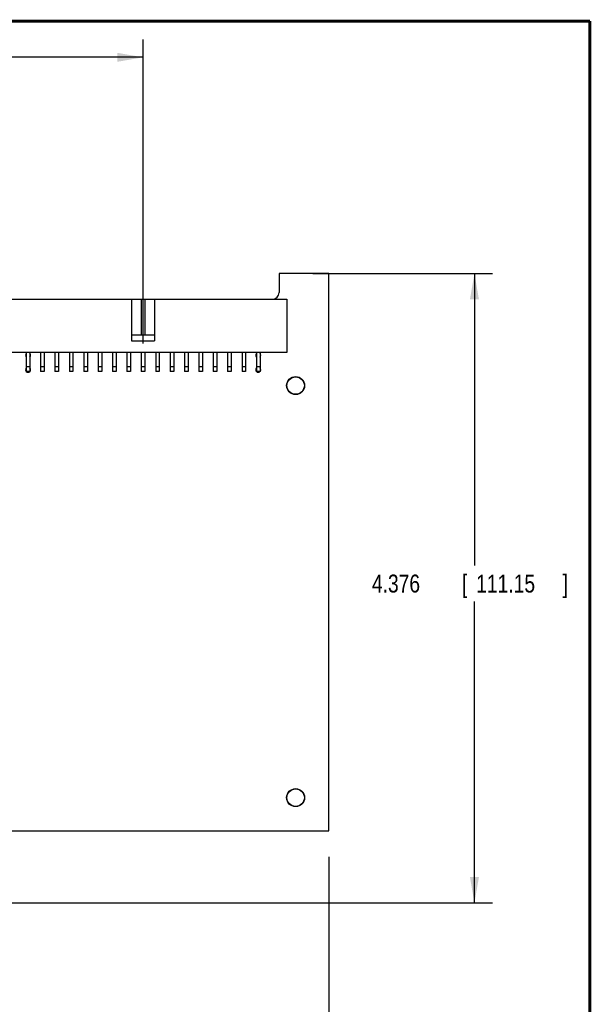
# Model space of a CAD drawing. Header units: inches. Extents: x 0.2 to 16.8, y 0.1 to 10.8.
# Tile 15 of 15: x 12.8 to 16.8, y 3.9 to 10.8. Entities that reach past the tile are written whole.
import ezdxf

# ---------------------------------------------------------------- set-up
doc = ezdxf.new("R2010")
doc.units = ezdxf.units.IN
doc.header["$LTSCALE"] = 0.935
doc.header["$MEASUREMENT"] = 0
doc.layers.get('0').update_dxf_attribs({"linetype": 'CONTINUOUS'})
doc.layers.add('DIMENSIONS', color=7, linetype='CONTINUOUS')
doc.styles.get("Standard").update_dxf_attribs({"font": 'txt', "width": 0.8})
doc.dimstyles.new('DIMSTYLE_1', dxfattribs={"dimtxt": 0.125, "dimasz": 0.18, "dimexe": 0.18, "dimexo": 0.0625, "dimgap": 0.09, "dimtad": 0, "dimtih": 1, "dimtoh": 1, "dimdec": 3, "dimzin": 4, "dimdsep": 46, "dimtxsty": 'STANDARD', "dimblk": '_FILLED', "dimblk1": '_FILLED', "dimblk2": '_FILLED', "dimcen": 0.09, "dimadec": 0, "dimazin": 0, "dimtp": 0.01, "dimtm": 0.01, "dimtfac": 1, "dimtdec": 3, "dimtofl": 0, "dimtmove": 0, "dimatfit": 3, "dimldrblk": '_FILLED', "dimfxl": 1, "dimtolj": 1, "dimtzin": 4, "dimarcsym": 0})

# ---------------------------------------------------------------- blocks, each defined once
blk = doc.blocks.new('_FILLED')
at = {"color": 0, "linetype": 'BYBLOCK'}
blk.add_solid([(0, 0), (-1, 0.174), (-1, -0.174)], dxfattribs=at)
blk = doc.blocks.new('*D1')
at = {"layer": 'DIMENSIONS', "color": 2, "linetype": 'CONTINUOUS'}
for p, q in [((7.9801, 8.7771), (7.9801, 10.632)), ((13.6451, 8.5173), (13.6451, 10.632)), ((7.9801, 10.507), (10.0376, 10.507)), ((13.6451, 10.507), (11.5876, 10.507))]:
    blk.add_line(p, q, dxfattribs=at)
at = {"layer": 'DIMENSIONS', "color": 2, "linetype": 'CONTINUOUS', "xscale": 0.18, "yscale": 0.18, "zscale": 0.18, "rotation": 180}
blk.add_blockref('_FILLED', (7.9801, 10.507), dxfattribs=at)
at = {"layer": 'DIMENSIONS', "color": 2, "linetype": 'CONTINUOUS', "xscale": 0.18, "yscale": 0.18, "zscale": 0.18}
blk.add_blockref('_FILLED', (13.6451, 10.507), dxfattribs=at)
at = {"layer": 'DIMENSIONS', "color": 2, "linetype": 'CONTINUOUS', "width": 0.8}
for s, p in [('5.665', (10.1001, 10.4445)), ('[', (10.7251, 10.4445)), ('143.89', (10.8251, 10.4445)), (']', (11.4251, 10.4445))]:
    blk.add_text(s, height=0.125, dxfattribs=at).set_placement(p)
blk = doc.blocks.new('*D3')
at = {"layer": 'DIMENSIONS', "color": 2, "linetype": 'CONTINUOUS'}
for p, q in [((7.9801, 6.3892), (7.9801, 2.3655)), ((14.9351, 4.9489), (14.9351, 2.3655)), ((7.9801, 2.4905), (10.6539, 2.4905)), ((14.9351, 2.4905), (12.2039, 2.4905))]:
    blk.add_line(p, q, dxfattribs=at)
at = {"layer": 'DIMENSIONS', "color": 2, "linetype": 'CONTINUOUS', "xscale": 0.18, "yscale": 0.18, "zscale": 0.18, "rotation": 180}
blk.add_blockref('_FILLED', (7.9801, 2.4905), dxfattribs=at)
at = {"layer": 'DIMENSIONS', "color": 2, "linetype": 'CONTINUOUS', "xscale": 0.18, "yscale": 0.18, "zscale": 0.18}
blk.add_blockref('_FILLED', (14.9351, 2.4905), dxfattribs=at)
at = {"layer": 'DIMENSIONS', "color": 2, "linetype": 'CONTINUOUS', "width": 0.8}
for s, p in [('6.955', (10.7164, 2.428)), ('[', (11.3414, 2.428)), ('176.66', (11.4414, 2.428)), (']', (12.0414, 2.428))]:
    blk.add_text(s, height=0.125, dxfattribs=at).set_placement(p)
blk = doc.blocks.new('*D5')
at = {"layer": 'DIMENSIONS', "color": 2, "linetype": 'CONTINUOUS'}
for p, q in [((14.8251, 9.0038), (16.0728, 9.0038)), ((15.9478, 9.0038), (15.9478, 6.9734)), ((15.9478, 4.6278), (15.9478, 6.7234)), ((10.8124, 4.6278), (16.0728, 4.6278))]:
    blk.add_line(p, q, dxfattribs=at)
at = {"layer": 'DIMENSIONS', "color": 2, "linetype": 'CONTINUOUS', "xscale": 0.18, "yscale": 0.18, "zscale": 0.18}
for p, rotation in [((15.9478, 9.0038), 90), ((15.9478, 4.6278), 270)]:
    blk.add_blockref('_FILLED', p, dxfattribs=dict(at, rotation=rotation))
at = {"layer": 'DIMENSIONS', "color": 2, "linetype": 'CONTINUOUS', "width": 0.8}
for s, p in [('[', (15.8603, 6.7859)), (']', (16.5603, 6.7859)), ('4.376', (15.2353, 6.7859)), ('111.15', (15.9603, 6.7859))]:
    blk.add_text(s, height=0.125, dxfattribs=at).set_placement(p)

msp = doc.modelspace()

# ---------------------------------------------------------------- linework, layer by layer
at = {"color": 7, "linetype": 'CONTINUOUS'}
for p, q in [((14.9351, 9.0038), (14.5901, 9.0038)), ((14.5901, 9.0038), (14.5901, 8.8718)), ((14.9351, 5.1298), (14.9351, 9.0038)), ((12.6451, 8.8248), (14.6451, 8.8248)), ((13.5651, 8.8248), (13.5651, 8.5348)), ((13.6326, 8.8248), (13.6326, 8.5748)), ((13.6576, 8.8248), (13.6576, 8.5748)), ((13.7251, 8.8248), (13.7251, 8.5348)), ((14.6451, 8.8248), (14.6451, 8.4548)), ((13.7251, 8.5748), (13.5651, 8.5748)), ((13.5651, 8.5348), (13.7251, 8.5348)), ((14.6451, 8.4548), (12.6451, 8.4548)), ((12.8326, 8.4548), (12.8326, 8.3223)), ((12.8576, 8.4548), (12.8576, 8.3223)), ((12.9326, 8.4548), (12.9326, 8.3223)), ((12.9576, 8.4548), (12.9576, 8.3223)), ((13.0326, 8.4548), (13.0326, 8.3223)), ((13.0576, 8.4548), (13.0576, 8.3223)), ((13.1326, 8.4548), (13.1326, 8.3223)), ((13.1576, 8.4548), (13.1576, 8.3223)), ((13.2326, 8.4548), (13.2326, 8.3223)), ((13.2576, 8.4548), (13.2576, 8.3223)), ((13.3326, 8.4548), (13.3326, 8.3223)), ((13.3576, 8.4548), (13.3576, 8.3223)), ((13.4326, 8.4548), (13.4326, 8.3223)), ((13.4576, 8.4548), (13.4576, 8.3223)), ((13.5326, 8.4548), (13.5326, 8.3223)), ((13.5576, 8.4548), (13.5576, 8.3223)), ((13.6326, 8.4548), (13.6326, 8.3223)), ((13.6576, 8.4548), (13.6576, 8.3223)), ((13.7326, 8.4548), (13.7326, 8.3223)), ((13.7576, 8.4548), (13.7576, 8.3223)), ((13.8326, 8.4548), (13.8326, 8.3223)), ((13.8576, 8.4548), (13.8576, 8.3223)), ((13.9326, 8.4548), (13.9326, 8.3223)), ((13.9576, 8.4548), (13.9576, 8.3223)), ((14.0326, 8.4548), (14.0326, 8.3223)), ((14.0576, 8.4548), (14.0576, 8.3223)), ((14.1326, 8.4548), (14.1326, 8.3223)), ((14.1576, 8.4548), (14.1576, 8.3223)), ((14.2326, 8.4548), (14.2326, 8.3223)), ((14.2576, 8.4548), (14.2576, 8.3223)), ((14.3326, 8.4548), (14.3326, 8.3223)), ((14.3576, 8.4548), (14.3576, 8.3223)), ((14.4326, 8.4548), (14.4326, 8.3223)), ((14.4576, 8.4548), (14.4576, 8.3223)), ((12.8576, 8.3548), (12.8326, 8.3548)), ((12.9576, 8.3548), (12.9326, 8.3548)), ((13.0576, 8.3548), (13.0326, 8.3548)), ((13.1576, 8.3548), (13.1326, 8.3548)), ((13.2576, 8.3548), (13.2326, 8.3548)), ((13.3576, 8.3548), (13.3326, 8.3548)), ((13.4576, 8.3548), (13.4326, 8.3548)), ((13.5576, 8.3548), (13.5326, 8.3548)), ((13.6576, 8.3548), (13.6326, 8.3548)), ((13.7576, 8.3548), (13.7326, 8.3548)), ((13.8576, 8.3548), (13.8326, 8.3548)), ((13.9576, 8.3548), (13.9326, 8.3548)), ((14.0576, 8.3548), (14.0326, 8.3548)), ((14.1576, 8.3548), (14.1326, 8.3548)), ((14.2576, 8.3548), (14.2326, 8.3548)), ((14.3576, 8.3548), (14.3326, 8.3548)), ((14.4576, 8.3548), (14.4326, 8.3548)), ((12.8576, 8.3223), (12.8326, 8.3223)), ((12.9576, 8.3223), (12.9326, 8.3223)), ((13.0576, 8.3223), (13.0326, 8.3223)), ((13.1576, 8.3223), (13.1326, 8.3223)), ((13.2576, 8.3223), (13.2326, 8.3223)), ((13.3576, 8.3223), (13.3326, 8.3223)), ((13.4576, 8.3223), (13.4326, 8.3223)), ((13.5576, 8.3223), (13.5326, 8.3223)), ((13.6576, 8.3223), (13.6326, 8.3223)), ((13.7576, 8.3223), (13.7326, 8.3223)), ((13.8576, 8.3223), (13.8326, 8.3223)), ((13.9576, 8.3223), (13.9326, 8.3223)), ((14.0576, 8.3223), (14.0326, 8.3223)), ((14.1576, 8.3223), (14.1326, 8.3223)), ((14.2576, 8.3223), (14.2326, 8.3223)), ((14.3576, 8.3223), (14.3326, 8.3223)), ((14.4576, 8.3223), (14.4326, 8.3223)), ((11.2141, 5.1298), (14.9351, 5.1298))]:
    msp.add_line(p, q, dxfattribs=at)
at = {"color": 7, "linetype": 'CONTINUOUS', "const_width": 0.02}
for points in [[(16.75, 10.7586), (0.25, 10.7586)], [(16.75, 0.2586), (16.75, 10.7586)]]:
    msp.add_lwpolyline(points, dxfattribs=at)
at = {"color": 7, "linetype": 'CONTINUOUS'}
for centre, radius in [((14.7051, 8.2248), 0.0625), ((14.7051, 8.2248), 0.0605), ((14.7051, 5.3598), 0.0625), ((14.7051, 5.3598), 0.0605)]:
    msp.add_circle(centre, radius, dxfattribs=at)
for centre, radius, start, end in [((14.5431, 8.8718), 0.047, 270, 360), ((12.8451, 8.4348), 0.0175, 135.58469, 224.41531), ((12.8451, 8.4348), 0.0175, 315.58469, 44.41531), ((14.4451, 8.4348), 0.0175, 135.58469, 224.41531), ((14.4451, 8.4348), 0.0175, 315.58469, 44.41531), ((12.8451, 8.3348), 0.0175, 135.58469, 224.41531), ((12.8451, 8.3348), 0.0175, 225.58469, 314.41531), ((12.8451, 8.3348), 0.0175, 315.58469, 44.41531), ((14.4451, 8.3348), 0.0175, 135.58469, 224.41531), ((14.4451, 8.3348), 0.0175, 225.58469, 314.41531), ((14.4451, 8.3348), 0.0175, 315.58469, 44.41531)]:
    msp.add_arc(centre, radius, start, end, dxfattribs=at)

# ---------------------------------------------------------------- dimensions: what is measured, and where the dimension line sits
at = {"layer": 'DIMENSIONS', "color": 2, "linetype": 'CONTINUOUS'}
for base, p1, p2, picture, middle in [((13.6451, 10.507), (7.9801, 8.7771), (13.6451, 8.5173), '*D1', (10.8126, 10.507)), ((14.9351, 2.4905), (7.9801, 6.3892), (14.9351, 4.9489), '*D3', (11.4289, 2.4905))]:
    dim = msp.add_linear_dim(base=base, p1=p1, p2=p2, dimstyle='DIMSTYLE_1', dxfattribs=at)
    dim.commit()
    dim.dimension.update_dxf_attribs({"geometry": picture, "text_midpoint": middle, "dimtype": 160})
dim = msp.add_linear_dim(base=(15.9478, 4.6278), p1=(14.8251, 9.0038), p2=(10.8124, 4.6278), angle=270, dimstyle='DIMSTYLE_1', dxfattribs=at)
dim.commit()
dim.dimension.update_dxf_attribs({"geometry": '*D5', "text_midpoint": (15.9478, 6.8484), "dimtype": 160})

doc.saveas('drawing.dxf')
